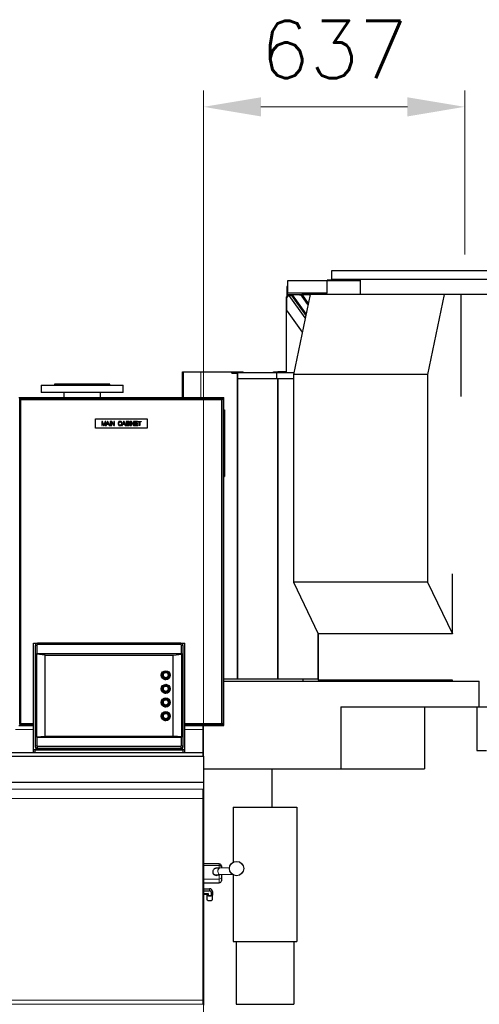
# Model space of a CAD drawing. Header units: inches. Extents: x 0 to 23760, y -13 to 16800.
# Tile 110 of 207: x 6462 to 7582, y 13023 to 15424. Entities that reach past the tile are written whole.
import ezdxf

# ---------------------------------------------------------------- set-up
doc = ezdxf.new("R2010")
doc.units = ezdxf.units.IN
doc.layers.add('254', color=7, linetype='Continuous', true_color=0xffffff)
doc.styles.add('latin_extended', font='simplex.shx')
doc.dimstyles.get("Standard").update_dxf_attribs({"dimtxt": 0.18, "dimasz": 0.18, "dimexe": 0.18, "dimexo": 0.0625, "dimgap": 0.09, "dimtad": 0, "dimtih": 1, "dimtoh": 1, "dimdec": 4, "dimzin": 0, "dimdsep": 46, "dimtxsty": 'Standard', "dimcen": 0.09, "dimadec": 0, "dimazin": 0, "dimtfac": 1, "dimtdec": 4, "dimtofl": 0, "dimtmove": 0, "dimatfit": 3, "dimfxl": 1, "dimtolj": 1, "dimtzin": 0, "dimarcsym": 0})

# ---------------------------------------------------------------- blocks, each defined once
blk = doc.blocks.new('_U0')
at = {"layer": '254', "color": 3, "linetype": 'Continuous', "lineweight": 13, "transparency": 16777216}
for p, q in [((4568.2, 12941.2), (4568.2, 13937.9)), ((5009, 12941.2), (4528.2, 12941.2)), ((4568.2, 12435.5), (4568.2, 12801.2)), ((7170, 12295.5), (4528.2, 12295.5))]:
    blk.add_line(p, q, dxfattribs=at)
at = {"layer": '254', "color": 3, "transparency": 16777216}
for points in [[(4591.6, 12801.2), (4544.9, 12801.2), (4568.2, 12941.2)], [(4544.9, 12435.5), (4591.6, 12435.5), (4568.2, 12295.5)]]:
    blk.add_solid(points, dxfattribs=at)
at = {"layer": 'Defpoints', "color": 0, "transparency": 16777216}
for p in [(4568.2, 12941.2), (5049, 12941.2), (7210, 12295.5)]:
    blk.add_point(p, dxfattribs=at)
at = {"layer": '254', "color": 2, "lineweight": 13, "transparency": 16777216, "insert": (4358.2, 13507.9), "char_height": 140, "attachment_point": 1, "rotation": 90, "style": 'latin_extended'}
blk.add_mtext('\\A1;\\C2;650', dxfattribs=at)
blk = doc.blocks.new('_U9')
at = {"layer": '254', "color": 3, "linetype": 'Continuous', "lineweight": 13, "transparency": 16777216}
for p, q in [((8898.1, 13463.5), (8898.1, 9736)), ((1778.4, 11727.5), (1778.4, 9736)), ((1918.4, 9776), (8758.1, 9776))]:
    blk.add_line(p, q, dxfattribs=at)
at = {"layer": '254', "color": 3, "transparency": 16777216}
for points in [[(1918.4, 9799.3), (1918.4, 9752.6), (1778.4, 9776)], [(8758.1, 9752.6), (8758.1, 9799.3), (8898.1, 9776)]]:
    blk.add_solid(points, dxfattribs=at)
at = {"layer": 'Defpoints', "color": 0, "transparency": 16777216}
for p in [(8898.1, 13503.5), (1778.4, 11767.5), (8898.1, 9776)]:
    blk.add_point(p, dxfattribs=at)
at = {"layer": '254', "color": 2, "lineweight": 13, "transparency": 16777216, "insert": (5104.9, 9986), "char_height": 140, "attachment_point": 1, "style": 'latin_extended'}
blk.add_mtext('\\A1;7120', dxfattribs=at)
blk = doc.blocks.new('_U14')
at = {"layer": '254', "color": 3, "linetype": 'Continuous', "lineweight": 13, "transparency": 16777216}
for p, q in [((6910, 12119), (6910, 15251.5)), ((7546.9, 14851.5), (7546.9, 15251.5)), ((7406.9, 15211.5), (7050, 15211.5))]:
    blk.add_line(p, q, dxfattribs=at)
at = {"layer": '254', "color": 3, "transparency": 16777216}
for points in [[(7050, 15234.8), (7050, 15188.1), (6910, 15211.5)], [(7406.9, 15188.1), (7406.9, 15234.8), (7546.9, 15211.5)]]:
    blk.add_solid(points, dxfattribs=at)
at = {"layer": 'Defpoints', "color": 0, "transparency": 16777216}
for p in [(6910, 15211.5), (7546.9, 14811.5), (6910, 12079)]:
    blk.add_point(p, dxfattribs=at)
at = {"layer": '254', "color": 2, "lineweight": 13, "transparency": 16777216, "insert": (7048.4, 15421.5), "char_height": 140, "attachment_point": 1, "style": 'latin_extended'}
blk.add_mtext('\\A1;637', dxfattribs=at)

msp = doc.modelspace()

# ---------------------------------------------------------------- linework, layer by layer
at = {"layer": '254', "color": 2, "linetype": 'Continuous', "lineweight": 25}
for p, q in [((7871.859, 14811.471), (7221.859, 14811.471)), ((7221.859, 14811.471), (7221.859, 14790.69)), ((7114.463, 14787.462), (7114.463, 14757.232)), ((7210.963, 14787.462), (7114.463, 14787.462)), ((7292.209, 14787.462), (7210.963, 14787.462)), ((7210.963, 14787.462), (7210.963, 14757.232)), ((7292.223, 14788.962), (7211.463, 14788.962)), ((7211.463, 14787.462), (7211.463, 14788.962)), ((7871.859, 14790.69), (7221.859, 14790.69)), ((7292.21, 14790.69), (7292.21, 14753.69)), ((7114.463, 14773.462), (7112.963, 14773.462)), ((7112.963, 14773.462), (7112.963, 14753.007)), ((7111.463, 14747.962), (7112.529, 14747.962)), ((7111.463, 14747.962), (7111.463, 14566.462)), ((7112.135, 14742.41), (7112.135, 14720.193)), ((7113.514, 14747.962), (7112.529, 14747.962)), ((7112.963, 14753.007), (7112.963, 14747.962)), ((7118.939, 14753.007), (7112.963, 14753.007)), ((7114.463, 14753.462), (7114.463, 14757.232)), ((7210.963, 14757.232), (7114.463, 14757.232)), ((7169.7, 14753.462), (7114.463, 14753.462)), ((7119.366, 14753.462), (7117.98, 14751.99)), ((7118.418, 14751.374), (7120.234, 14752.41)), ((7124.657, 14751.603), (7118.9, 14751.603)), ((7157.884, 14696.857), (7118.9, 14751.603)), ((7120.396, 14752.408), (7119.645, 14753.462)), ((7124.489, 14752.41), (7120.234, 14752.41)), ((7121.256, 14752.408), (7120.506, 14753.462)), ((7146.963, 14753.007), (7120.83, 14753.007)), ((7124.489, 14752.41), (7124.984, 14751.716)), ((7124.657, 14751.603), (7159.189, 14703.109)), ((7142.7, 14752.974), (7127.108, 14752.974)), ((7169.748, 14753.69), (7129.173, 14559.334)), ((7146.963, 14753.462), (7146.963, 14753.007)), ((7146.963, 14753.007), (7146.963, 14752.053)), ((7169.747, 14753.69), (7150.034, 14753.69)), ((7150.194, 14753.461), (7165.218, 14731.99)), ((7164.661, 14729.317), (7150.586, 14749.083)), ((7496.589, 14753.69), (7169.748, 14753.69)), ((7210.963, 14753.69), (7210.963, 14757.232)), ((7496.589, 14753.69), (7456.015, 14559.334)), ((7537.013, 14753.69), (7496.589, 14753.69)), ((7721.243, 14753.69), (7537.013, 14753.69)), ((7537.013, 14753.69), (7537.013, 14505.677)), ((7114.145, 14713.632), (7150.676, 14662.33)), ((6858.465, 14565.462), (6860.965, 14565.462)), ((6858.465, 14502.956), (6858.465, 14565.462)), ((6860.965, 14565.462), (6903.057, 14565.462)), ((6903.057, 14565.462), (6903.63, 14565.462)), ((6903.63, 14565.462), (6992.613, 14565.462)), ((6978.963, 14563.962), (7089.102, 14563.962)), ((6978.963, 14562.462), (6978.963, 14563.962)), ((6978.963, 14562.462), (6992.806, 14562.462)), ((6992.613, 14565.462), (7006.303, 14565.462)), ((6992.613, 14563.962), (6992.613, 14565.462)), ((6992.613, 13816.462), (6992.613, 14562.462)), ((6992.806, 14562.462), (6992.806, 14548.962)), ((6992.806, 14548.962), (7089.102, 14548.962)), ((6993.473, 13816.462), (6993.473, 14548.952)), ((7006.303, 14563.962), (7006.303, 14565.462)), ((7080.963, 14565.462), (7090.963, 14565.462)), ((7080.963, 14563.962), (7080.963, 14565.462)), ((7089.102, 14563.962), (7130.14, 14563.962)), ((7089.102, 14548.962), (7089.102, 14563.962)), ((7089.102, 14548.962), (7129.174, 14548.962)), ((7090.942, 13816.462), (7090.942, 14548.952)), ((7110.463, 14565.462), (7090.963, 14565.462)), ((7111.463, 14566.462), (7111.463, 14563.962)), ((7129.173, 14559.334), (7129.173, 14052.788)), ((7456.015, 14559.334), (7129.173, 14559.334)), ((7456.015, 14559.334), (7456.015, 14052.788)), ((6513.965, 14533.07), (6513.965, 14515.07)), ((6513.965, 14533.07), (6713.965, 14533.07)), ((6546.465, 14535.07), (6546.465, 14533.07)), ((6681.465, 14535.07), (6546.465, 14535.07)), ((6681.465, 14533.07), (6681.465, 14535.07)), ((6713.965, 14515.07), (6713.965, 14533.07)), ((6459.465, 14502.962), (6959.465, 14502.962)), ((6461.965, 13705.462), (6461.965, 14500.462)), ((6461.965, 14500.462), (6956.965, 14500.462)), ((6464.965, 14497.462), (6461.965, 14500.462)), ((6713.965, 14515.07), (6513.965, 14515.07)), ((6569.515, 14515.07), (6569.515, 14502.962)), ((6658.415, 14502.962), (6658.415, 14515.07)), ((6953.965, 14497.462), (6956.965, 14500.462)), ((6956.965, 14500.462), (6956.965, 13705.462)), ((6959.465, 13702.962), (6959.465, 14502.962)), ((6959.465, 14472.931), (6960.965, 14472.931)), ((6960.965, 14472.931), (6960.965, 14309.931)), ((6646.965, 14428.462), (6646.965, 14450.462)), ((6646.965, 14450.462), (6772.965, 14450.462)), ((6772.965, 14428.462), (6646.965, 14428.462)), ((6661.965, 14444.548), (6661.965, 14434.377)), ((6663.991, 14444.548), (6661.965, 14444.548)), ((6661.965, 14434.377), (6663.263, 14434.377)), ((6663.263, 14443.035), (6666.204, 14434.377)), ((6663.263, 14434.377), (6663.263, 14443.035)), ((6666.398, 14437.346), (6663.991, 14444.548)), ((6666.204, 14434.377), (6667.418, 14434.377)), ((6667.418, 14434.377), (6670.374, 14442.89)), ((6669.86, 14444.548), (6667.425, 14437.471)), ((6671.671, 14444.548), (6669.86, 14444.548)), ((6670.374, 14442.89), (6670.374, 14434.377)), ((6670.374, 14434.377), (6673.079, 14434.377)), ((6675.556, 14444.548), (6671.671, 14434.431)), ((6671.671, 14434.431), (6671.671, 14444.548)), ((6673.079, 14434.377), (6674.196, 14437.457)), ((6674.196, 14437.457), (6678.449, 14437.457)), ((6674.585, 14438.554), (6675.702, 14441.537)), ((6678.033, 14438.554), (6674.585, 14438.554)), ((6677.006, 14444.548), (6675.556, 14444.548)), ((6676.971, 14441.37), (6678.033, 14438.554)), ((6681.169, 14434.377), (6677.006, 14444.548)), ((6678.449, 14437.457), (6679.635, 14434.377)), ((6679.635, 14434.377), (6681.169, 14434.377)), ((6683.86, 14444.548), (6682.514, 14444.548)), ((6682.514, 14444.548), (6682.514, 14434.377)), ((6682.514, 14434.377), (6683.86, 14434.377)), ((6683.86, 14434.377), (6683.86, 14444.548)), ((6686.323, 14444.548), (6684.943, 14444.548)), ((6684.943, 14444.548), (6684.943, 14434.377)), ((6684.943, 14434.377), (6686.233, 14434.377)), ((6686.233, 14434.377), (6686.233, 14442.369)), ((6686.233, 14442.369), (6691.575, 14434.377)), ((6691.665, 14436.556), (6686.323, 14444.548)), ((6691.575, 14434.377), (6692.956, 14434.377)), ((6691.665, 14444.548), (6691.665, 14436.556)), ((6692.956, 14444.548), (6691.665, 14444.548)), ((6692.956, 14434.377), (6692.956, 14444.548)), ((6709.432, 14441.447), (6710.757, 14441.759)), ((6710.931, 14437.602), (6709.597, 14437.943)), ((6714.816, 14444.548), (6710.91, 14434.377)), ((6710.91, 14434.377), (6712.339, 14434.377)), ((6712.339, 14434.377), (6713.456, 14437.457)), ((6713.456, 14437.457), (6717.709, 14437.457)), ((6713.844, 14438.554), (6714.961, 14441.537)), ((6717.292, 14438.554), (6713.844, 14438.554)), ((6716.266, 14444.548), (6714.816, 14444.548)), ((6716.231, 14441.37), (6717.292, 14438.554)), ((6720.428, 14434.377), (6716.266, 14444.548)), ((6717.709, 14437.457), (6718.895, 14434.377)), ((6718.895, 14434.377), (6720.428, 14434.377)), ((6721.49, 14444.548), (6721.49, 14434.377)), ((6725.305, 14444.548), (6721.49, 14444.548)), ((6721.49, 14434.377), (6725.368, 14434.377)), ((6722.836, 14443.347), (6724.868, 14443.347)), ((6722.836, 14440.274), (6722.836, 14443.347)), ((6725.035, 14440.274), (6722.836, 14440.274)), ((6722.836, 14439.074), (6725.187, 14439.074)), ((6722.836, 14435.577), (6722.836, 14439.074)), ((6725.368, 14435.577), (6722.836, 14435.577)), ((6730.495, 14444.548), (6730.495, 14434.377)), ((6731.841, 14444.548), (6730.495, 14444.548)), ((6730.495, 14434.377), (6731.841, 14434.377)), ((6731.841, 14434.377), (6731.841, 14444.548)), ((6732.923, 14444.548), (6732.923, 14434.377)), ((6734.303, 14444.548), (6732.923, 14444.548)), ((6732.923, 14434.377), (6734.213, 14434.377)), ((6734.213, 14442.369), (6739.555, 14434.377)), ((6734.213, 14434.377), (6734.213, 14442.369)), ((6739.645, 14436.556), (6734.303, 14444.548)), ((6739.555, 14434.377), (6740.936, 14434.377)), ((6739.645, 14444.548), (6739.645, 14436.556)), ((6740.936, 14444.548), (6739.645, 14444.548)), ((6740.936, 14434.377), (6740.936, 14444.548)), ((6742.06, 14444.555), (6742.06, 14434.384)), ((6749.413, 14444.555), (6742.06, 14444.555)), ((6742.06, 14434.384), (6749.649, 14434.384)), ((6743.405, 14440.232), (6743.405, 14443.361)), ((6743.405, 14443.361), (6749.413, 14443.361)), ((6749.032, 14440.232), (6743.405, 14440.232)), ((6743.405, 14435.577), (6743.405, 14439.039)), ((6743.405, 14439.039), (6749.032, 14439.039)), ((6749.649, 14435.577), (6743.405, 14435.577)), ((6749.032, 14439.039), (6749.032, 14440.232)), ((6749.413, 14443.361), (6749.413, 14444.555)), ((6749.649, 14434.384), (6749.649, 14435.577)), ((6749.982, 14443.347), (6749.982, 14444.548)), ((6749.982, 14444.548), (6758.044, 14444.548)), ((6753.333, 14443.347), (6749.982, 14443.347)), ((6753.333, 14434.377), (6753.333, 14443.347)), ((6754.679, 14434.377), (6753.333, 14434.377)), ((6758.044, 14443.347), (6754.679, 14443.347)), ((6754.679, 14443.347), (6754.679, 14434.377)), ((6758.044, 14444.548), (6758.044, 14443.347)), ((6772.965, 14450.462), (6772.965, 14428.462)), ((6959.465, 14309.931), (6960.965, 14309.931)), ((7516.702, 13926.695), (7516.702, 14072.648)), ((7456.015, 14052.788), (7129.173, 14052.788)), ((7129.173, 14052.788), (7189.86, 13926.695)), ((7456.015, 14052.788), (7516.702, 13926.695)), ((7189.24, 13816.462), (7189.24, 13927.991)), ((7189.86, 13926.695), (7189.86, 13813.471)), ((7516.702, 13926.695), (7189.86, 13926.695)), ((6495.465, 13903.587), (6505.088, 13903.587)), ((6495.465, 13643.598), (6495.465, 13903.587)), ((6500.434, 13899.547), (6500.033, 13897.595)), ((6503.954, 13899.153), (6503.954, 13878.546)), ((6854.465, 13903.601), (6505.465, 13903.601)), ((6854.465, 13900.641), (6505.465, 13900.641)), ((6854.842, 13903.587), (6864.465, 13903.587)), ((6855.976, 13878.546), (6855.976, 13899.153)), ((6859.897, 13897.595), (6859.497, 13899.547)), ((6864.465, 13643.598), (6864.465, 13903.587)), ((6499.923, 13896.514), (6499.923, 13651.297)), ((6500.332, 13653.329), (6500.332, 13898.546)), ((6502.684, 13876.894), (6503.954, 13878.546)), ((6523.965, 13874.505), (6502.684, 13876.894)), ((6502.684, 13876.894), (6502.684, 13675.77)), ((6503.954, 13878.546), (6855.976, 13878.546)), ((6835.965, 13874.505), (6857.247, 13876.894)), ((6855.976, 13878.546), (6857.247, 13876.894)), ((6857.247, 13675.77), (6857.247, 13876.894)), ((6859.599, 13898.546), (6859.599, 13653.329)), ((6860.007, 13651.297), (6860.007, 13896.514)), ((6523.965, 13874.505), (6835.965, 13874.505)), ((6523.965, 13677.543), (6523.965, 13874.505)), ((6835.965, 13677.543), (6835.965, 13874.505)), ((6806.965, 13826.003), (6806.965, 13825.951)), ((6811.365, 13826.168), (6811.365, 13825.951)), ((6824.565, 13825.951), (6824.565, 13826.168)), ((6828.965, 13825.951), (6828.965, 13826.003)), ((6992.613, 13816.462), (6959.464, 13816.462)), ((6959.47, 13811.471), (7581.787, 13811.471)), ((6993.473, 13816.462), (6992.613, 13816.462)), ((7090.516, 13816.462), (6993.473, 13816.462)), ((7090.942, 13816.462), (7090.516, 13816.462)), ((7092.008, 13816.462), (7090.942, 13816.462)), ((7189.24, 13816.462), (7092.008, 13816.462)), ((7152.382, 13816.462), (7152.382, 13811.471)), ((7189.86, 13816.462), (7189.24, 13816.462)), ((7516.702, 13813.471), (7189.86, 13813.471)), ((7207.879, 13813.471), (7207.879, 13811.471)), ((7516.702, 13811.471), (7516.702, 13813.471)), ((7581.787, 13748.471), (7581.787, 13811.471)), ((6806.965, 13792.727), (6806.965, 13792.675)), ((6811.365, 13792.892), (6811.365, 13792.675)), ((6824.565, 13792.675), (6824.565, 13792.892)), ((6828.965, 13792.675), (6828.965, 13792.727)), ((6806.965, 13759.451), (6806.965, 13759.399)), ((6811.365, 13759.616), (6811.365, 13759.399)), ((6824.565, 13759.399), (6824.565, 13759.616)), ((6828.965, 13759.399), (6828.965, 13759.451)), ((7244.634, 13748.471), (7581.787, 13748.471)), ((7244.634, 13748.471), (7244.634, 13597.471)), ((7448.765, 13748.471), (7448.765, 13597.471)), ((7576.05, 13748.471), (7576.05, 13642.471)), ((7581.787, 13748.471), (7747.545, 13748.471)), ((6461.965, 13705.462), (6464.965, 13708.462)), ((6806.965, 13726.174), (6806.965, 13726.122)), ((6811.365, 13726.339), (6811.365, 13726.122)), ((6824.565, 13726.122), (6824.565, 13726.339)), ((6828.965, 13726.122), (6828.965, 13726.174)), ((6956.965, 13705.462), (6953.965, 13708.462)), ((6459.465, 13702.962), (6495.473, 13702.962)), ((6495.471, 13705.462), (6461.965, 13705.462)), ((6956.965, 13705.462), (6864.462, 13705.462)), ((6864.465, 13702.962), (6959.465, 13702.962)), ((6909.465, 13693.757), (6909.465, 13702.962)), ((6909.465, 13636.488), (6909.465, 13693.757)), ((6909.965, 13628.678), (6909.965, 13702.963)), ((6502.684, 13675.77), (6523.965, 13677.543)), ((6502.684, 13675.77), (6503.954, 13674.543)), ((6503.954, 13674.543), (6855.976, 13674.543)), ((6503.954, 13674.543), (6503.954, 13653.936)), ((6523.965, 13677.543), (6835.965, 13677.543)), ((6857.247, 13675.77), (6835.965, 13677.543)), ((6855.976, 13674.543), (6857.247, 13675.77)), ((6855.976, 13653.936), (6855.976, 13674.543)), ((6909.465, 13636.487), (6401.965, 13636.487)), ((6495.465, 13637.868), (6495.465, 13643.598)), ((6864.465, 13643.598), (6495.465, 13643.598)), ((6495.465, 13637.868), (6495.465, 13637.64)), ((6495.465, 13637.64), (6499.465, 13637.64)), ((6499.465, 13637.868), (6499.465, 13642.903)), ((6860.465, 13642.903), (6499.465, 13642.903)), ((6499.465, 13637.64), (6499.465, 13637.868)), ((6505.465, 13652.448), (6854.465, 13652.448)), ((6505.465, 13648.273), (6854.465, 13648.273)), ((6505.465, 13645.839), (6854.465, 13645.839)), ((6860.465, 13636.652), (6860.465, 13642.903)), ((6864.465, 13636.652), (6860.465, 13636.652)), ((6864.465, 13636.652), (6864.465, 13643.598)), ((6909.465, 13628.677), (6909.465, 13636.487)), ((7576.05, 13642.471), (7599.845, 13642.471)), ((6401.965, 13628.677), (6910.965, 13628.677)), ((6910.965, 13572.771), (6910.965, 13628.677)), ((6910.969, 13597.471), (7244.634, 13597.471)), ((7077.143, 13504.053), (7077.143, 13597.471)), ((7244.634, 13597.471), (7448.765, 13597.471)), ((6401.965, 13565.341), (6910.965, 13565.341)), ((6910.965, 13565.341), (6910.965, 13572.771)), ((6910.965, 13044.839), (6910.965, 13565.341)), ((6909.465, 13525.594), (6909.465, 13547.769)), ((6909.465, 13033.939), (6909.465, 13525.594)), ((6982.465, 13504.062), (7137.465, 13504.062)), ((6982.465, 13504.062), (6982.465, 13370.069)), ((7137.465, 13504.062), (7137.465, 13176.462)), ((6948.517, 13365.733), (6910.966, 13365.733)), ((6932.517, 13346.921), (6932.517, 13345.874)), ((6932.517, 13346.921), (6932.521, 13346.666)), ((6973.114, 13356.374), (6950.093, 13355.677)), ((6953.517, 13360.733), (6953.517, 13360.71)), ((6953.517, 13360.71), (6953.517, 13356.94)), ((6953.517, 13356.94), (6953.517, 13355.781)), ((6950.577, 13339.685), (6979.962, 13340.573)), ((6953.517, 13339.774), (6953.517, 13333.83)), ((6953.517, 13333.83), (6953.517, 13324.863)), ((6953.517, 13324.863), (6953.517, 13324.733)), ((6982.465, 13338.998), (6982.465, 13176.462)), ((6910.965, 13305.141), (6924.941, 13305.141)), ((6910.965, 13300.14), (6924.941, 13300.14)), ((6910.966, 13319.733), (6948.517, 13319.733)), ((6910.965, 13293.487), (6921.477, 13293.487)), ((6910.965, 13291.835), (6918.012, 13291.835)), ((6918.012, 13290.124), (6917.941, 13289.845)), ((6917.941, 13289.845), (6917.941, 13278.802)), ((6921.477, 13293.487), (6918.012, 13291.835)), ((6918.012, 13291.835), (6918.012, 13289.845)), ((6921.477, 13288.171), (6918.012, 13289.845)), ((6918.243, 13278.234), (6918.721, 13277.795)), ((6921.477, 13293.487), (6921.477, 13288.171)), ((6928.405, 13288.171), (6921.477, 13288.171)), ((6928.405, 13296.813), (6928.405, 13288.171)), ((6931.869, 13289.845), (6928.405, 13288.171)), ((6931.16, 13277.795), (6931.638, 13278.234)), ((6931.869, 13298.488), (6931.869, 13289.845)), ((6931.941, 13278.802), (6931.941, 13289.845)), ((6982.465, 13176.462), (7137.465, 13176.462)), ((6989.965, 13176.462), (6989.965, 13023.462)), ((7129.965, 13176.462), (7129.965, 13023.462)), ((6909.462, 13044.839), (6910.965, 13044.839)), ((6910.965, 13021.541), (6910.965, 13044.839)), ((6909.465, 13023.949), (6909.465, 13033.939)), ((6989.965, 13023.462), (7129.965, 13023.462))]:
    msp.add_line(p, q, dxfattribs=at)
at = {"layer": '254', "color": 110, "linetype": 'Continuous', "lineweight": 13}
for p, q in [((7112.529, 14747.962), (7112.529, 14745.469)), ((7118.418, 14751.374), (7157.737, 14696.157)), ((7159.967, 14706.829), (7127.108, 14752.974)), ((7112.529, 14717.13), (7112.529, 14563.962)), ((6860.965, 14502.956), (6860.965, 14565.462)), ((6903.057, 14502.956), (6903.057, 14565.462)), ((6903.63, 14502.956), (6903.63, 14565.462)), ((7090.516, 13816.462), (7090.516, 14548.952)), ((7090.963, 14563.962), (7090.963, 14565.462)), ((7092.008, 13816.462), (7092.008, 14548.952)), ((6464.965, 14497.462), (6464.965, 13708.462)), ((6953.965, 14497.462), (6464.965, 14497.462)), ((6953.965, 13708.462), (6953.965, 14497.462)), ((6503.954, 13899.153), (6500.332, 13898.546)), ((6505.465, 13900.641), (6505.465, 13903.601)), ((6854.465, 13900.641), (6854.465, 13903.601)), ((6855.976, 13899.153), (6859.599, 13898.546)), ((6500.332, 13898.546), (6499.923, 13896.514)), ((6859.599, 13898.546), (6860.007, 13896.514)), ((6464.965, 13708.462), (6495.467, 13708.462)), ((6864.463, 13708.462), (6953.965, 13708.462)), ((6495.472, 13693.757), (6451.97, 13693.757)), ((6909.465, 13693.757), (6864.464, 13693.757)), ((6495.465, 13637.868), (6499.465, 13637.868)), ((6500.332, 13653.329), (6499.923, 13651.297)), ((6503.954, 13653.936), (6500.332, 13653.329)), ((6505.465, 13652.448), (6505.465, 13648.273)), ((6505.465, 13648.273), (6505.465, 13645.839)), ((6854.465, 13652.448), (6854.465, 13648.273)), ((6854.465, 13648.273), (6854.465, 13645.839)), ((6855.976, 13653.936), (6859.599, 13653.329)), ((6859.599, 13653.329), (6860.007, 13651.297)), ((6909.465, 13547.769), (6401.965, 13547.769)), ((6909.465, 13525.594), (6401.965, 13525.594)), ((6948.517, 13365.704), (6910.966, 13365.704)), ((6948.517, 13361.934), (6910.966, 13361.934)), ((6948.517, 13365.733), (6948.517, 13365.704)), ((6948.517, 13361.934), (6948.517, 13365.704)), ((6948.517, 13355.813), (6948.517, 13361.934)), ((6948.517, 13328.866), (6910.966, 13328.866)), ((6948.517, 13328.866), (6948.517, 13339.497)), ((6948.517, 13319.899), (6948.517, 13328.866)), ((6948.517, 13319.899), (6910.966, 13319.899)), ((6924.941, 13305.141), (6924.941, 13300.14)), ((6948.517, 13319.899), (6948.517, 13319.733)), ((6931.869, 13298.488), (6928.405, 13296.813)), ((6909.465, 13033.939), (6401.965, 13033.939)), ((6909.465, 13023.949), (6401.965, 13023.949))]:
    msp.add_line(p, q, dxfattribs=at)
at = {"layer": '254', "color": 2, "linetype": 'Continuous', "lineweight": 25}
msp.add_circle((6990.517, 13354.532), 17.5, dxfattribs=at)
for centre, radius, start, end in [((7110.463, 14566.462), 1, 270, 0), ((6948.517, 13360.733), 5, 0, 90), ((6948.517, 13324.733), 5, 270, 0)]:
    msp.add_arc(centre, radius, start, end, dxfattribs=at)
for centre, major_axis, ratio, start_param, end_param in [((7120.327, 14742.41), (0, -10), 0.81915204, 3.43219669, 4.71238898), ((7118.064, 14751.066), (0.848, 0.533), 0.08179422, 0.12944681, 1.0893779), ((7127.396, 14752.033), (-3.059, 0.098), 0.30590282, 4.81650015, 5.97577963), ((7126.745, 14752.947), (2.12, 1.332), 0.08179422, 3.27103946, 3.68255631), ((7142.232, 14743.709), (-9.562, -2.928), 0.91930192, 3.43879031, 4.39080053), ((7120.327, 14720.193), (0, -10), 0.81915204, 4.71238898, 5.42797397), ((6505.465, 13898.546), (-5.133, 0), 0.98480775, 4.71238901, 6.2831853), ((6505.465, 13899.153), (-1.511, 0), 0.98480775, 4.71238901, 6.28318529), ((6854.465, 13898.546), (-5.133, 0), 0.98480775, 3.1415927, 4.71238897), ((6854.465, 13899.153), (-1.511, 0), 0.98480775, 3.14159269, 4.71238897), ((6505.465, 13896.514), (5.542, 0), 0.98480775, 2.94222424, 3.14159265), ((6854.465, 13896.514), (5.542, 0), 0.98480775, 0, 0.19936842), ((6817.965, 13825.951), (-7.85, 0), 0.98480775, 3.14159265, 6.28318531), ((6817.965, 13826.22), (-6.3, 0), 0.98480775, 1.55155407, 6.28318531), ((6817.965, 13825.951), (-11, 0), 0.98480775, 0, 1.57079633), ((6817.965, 13825.951), (-6.6, 0), 0.98480775, 0, 1.57079633), ((6817.965, 13825.951), (-6.6, 0), 0.98480775, 1.57079633, 3.14159265), ((6817.965, 13825.951), (-11, 0), 0.98480775, 1.57079633, 3.14159265), ((6817.965, 13792.675), (-11, 0), 0.98480775, 0, 1.57079633), ((6817.965, 13792.675), (-7.85, 0), 0.98480775, 3.14159265, 6.28318531), ((6817.965, 13792.675), (-6.6, 0), 0.98480775, 0, 1.57079633), ((6817.965, 13792.945), (-6.3, 0), 0.98480775, 1.55155407, 6.28318531), ((6817.965, 13792.675), (-11, 0), 0.98480775, 1.57079633, 3.14159265), ((6817.965, 13792.675), (-6.6, 0), 0.98480775, 1.57079633, 3.14159265), ((6817.965, 13759.399), (-11, 0), 0.98480775, 0, 1.57079633), ((6817.965, 13759.399), (-7.85, 0), 0.98480775, 3.14159265, 6.28318531), ((6817.965, 13759.399), (-6.6, 0), 0.98480775, 0, 1.57079633), ((6817.965, 13759.668), (-6.3, 0), 0.98480775, 1.55155407, 6.28318531), ((6817.965, 13759.399), (-11, 0), 0.98480775, 1.57079633, 3.14159265), ((6817.965, 13759.399), (-6.6, 0), 0.98480775, 1.57079633, 3.14159265), ((6817.965, 13726.122), (-7.85, 0), 0.98480775, 3.14159265, 6.28318531), ((6817.965, 13726.391), (-6.3, 0), 0.98480775, 1.55155407, 6.28318531), ((6817.965, 13726.122), (-11, 0), 0.98480775, 0, 1.57079633), ((6817.965, 13726.122), (-6.6, 0), 0.98480775, 0, 1.57079633), ((6817.965, 13726.122), (-11, 0), 0.98480775, 1.57079633, 3.14159265), ((6817.965, 13726.122), (-6.6, 0), 0.98480775, 1.57079633, 3.14159265), ((6505.465, 13651.297), (5.542, 0), 0.98480775, 3.14159265, 4.71238898), ((6505.465, 13653.329), (-5.133, 0), 0.98480775, 0, 1.57079632), ((6505.465, 13653.936), (-1.511, 0), 0.98480775, 0, 1.57079631), ((6854.465, 13653.936), (-1.511, 0), 0.98480775, 1.57079636, 3.14159264), ((6854.465, 13653.329), (-5.133, 0), 0.98480775, 1.57079635, 3.14159264), ((6854.465, 13651.297), (5.542, 0), 0.98480775, 4.71238898, 6.28318531), ((6940.517, 13345.874), (-8, 0), 0.99939083, 0, 2.18124705), ((6924.941, 13298.488), (6.928, 0), 0.96026611, 0, 1.57079633), ((6924.941, 13296.813), (-3.464, 0), 0.96026611, 3.14159265, 4.71238898), ((6924.941, 13289.845), (-7, 0), 0.279086, 0, 3.28492782), ((6924.941, 13278.802), (-7, 0), 0.279086, 0, 3.14159265), ((6924.941, 13278.322), (-6.5, 0), 0.279086, 0.29491701, 2.84667564)]:
    msp.add_ellipse(centre, major_axis=major_axis, ratio=ratio, start_param=start_param, end_param=end_param, dxfattribs=at)
for centre, major_axis in [((6817.965, 13826.003), (11, 0)), ((6817.965, 13826.212), (8.5, 0)), ((6817.965, 13826.212), (-7.85, 0)), ((6817.965, 13826.168), (-6.6, 0)), ((6817.965, 13792.727), (11, 0)), ((6817.965, 13792.936), (8.5, 0)), ((6817.965, 13792.936), (-7.85, 0)), ((6817.965, 13792.892), (-6.6, 0)), ((6817.965, 13759.451), (11, 0)), ((6817.965, 13759.659), (8.5, 0)), ((6817.965, 13759.659), (-7.85, 0)), ((6817.965, 13759.616), (-6.6, 0)), ((6817.965, 13726.174), (11, 0)), ((6817.965, 13726.383), (8.5, 0)), ((6817.965, 13726.383), (-7.85, 0)), ((6817.965, 13726.339), (-6.6, 0))]:
    msp.add_ellipse(centre, major_axis=major_axis, ratio=0.98480775, dxfattribs=at)
at = {"layer": '254', "color": 110, "linetype": 'Continuous', "lineweight": 13}
for centre, major_axis, ratio, start_param, end_param in [((6817.965, 13826.22), (-6.3, 0), 0.98480775, 0, 1.55155407), ((6817.965, 13792.945), (-6.3, 0), 0.98480775, 0, 1.55155407), ((6817.965, 13759.668), (-6.3, 0), 0.98480775, 0, 1.55155407), ((6817.965, 13726.391), (-6.3, 0), 0.98480775, 0, 1.55155407), ((6950.335, 13347.681), (-0.242, 7.996), 0.67234609, 0.00007073, 3.14156521), ((6948.517, 13360.71), (-5, 0), 0.99872671, 3.14159265, 4.71238898), ((6948.517, 13356.94), (5, 0), 0.99872671, 0, 1.57079633), ((6940.517, 13346.921), (-8, 0), 0.99939083, 0.0319068, 1.83488646), ((6948.517, 13333.83), (5, 0), 0.99277481, 4.71238898, 6.28318531), ((6948.517, 13324.863), (-5, 0), 0.99277481, 1.57079633, 3.14159265), ((6980.698, 13348.599), (-0.242, 7.996), 0.67234609, 2.07263831, 2.90869466)]:
    msp.add_ellipse(centre, major_axis=major_axis, ratio=ratio, start_param=start_param, end_param=end_param, dxfattribs=at)
at = {"layer": '254', "color": 2, "linetype": 'Continuous', "lineweight": 25}
for points in [[(6666.884, 14435.841), (6666.731, 14436.34), (6666.398, 14437.346)], [(6667.425, 14437.471), (6667.057, 14436.396), (6666.884, 14435.841)], [(6675.702, 14441.537), (6676.056, 14442.501), (6676.25, 14443.479)], [(6676.25, 14443.479), (6676.486, 14442.654), (6676.971, 14441.37)], [(6706.74, 14444.721), (6701.94, 14444.721), (6701.94, 14439.539)], [(6701.94, 14439.539), (6701.94, 14434.204), (6706.72, 14434.204)], [(6703.339, 14439.546), (6703.339, 14443.569), (6706.725, 14443.569)], [(6706.621, 14435.355), (6703.339, 14435.355), (6703.339, 14439.546)], [(6709.597, 14437.943), (6709.037, 14435.355), (6706.621, 14435.355)], [(6706.72, 14434.204), (6710.063, 14434.203), (6710.931, 14437.602)], [(6706.725, 14443.569), (6708.764, 14443.568), (6709.432, 14441.447)], [(6710.757, 14441.759), (6709.896, 14444.721), (6706.74, 14444.721)], [(6714.961, 14441.537), (6715.315, 14442.501), (6715.509, 14443.479)], [(6715.509, 14443.479), (6715.745, 14442.654), (6716.231, 14441.37)], [(6724.868, 14443.347), (6727.352, 14443.347), (6727.352, 14441.786)], [(6726.318, 14440.392), (6725.93, 14440.274), (6725.035, 14440.274)], [(6725.187, 14439.074), (6727.775, 14439.074), (6727.775, 14437.326)], [(6728.677, 14441.946), (6728.677, 14444.548), (6725.305, 14444.548)], [(6725.368, 14434.377), (6729.17, 14434.377), (6729.17, 14437.326)], [(6726.284, 14435.626), (6726.02, 14435.577), (6725.368, 14435.577)], [(6727.775, 14437.326), (6727.775, 14435.893), (6726.284, 14435.626)], [(6727.352, 14441.786), (6727.352, 14440.699), (6726.318, 14440.392)], [(6727.255, 14439.788), (6728.677, 14440.493), (6728.677, 14441.946)], [(6729.17, 14437.326), (6729.17, 14439.227), (6727.255, 14439.788)]]:
    msp.add_open_spline(points, degree=2, dxfattribs=at)
for points, knots in [([(6950.093, 13355.677), (6948.805, 13355.639), (6945.291, 13355.513), (6941.793, 13355.287), (6939.834, 13355.058), (6938.23, 13354.689), (6936.56, 13353.988), (6934.792, 13352.701), (6933.231, 13350.605), (6932.589, 13348.495), (6932.517, 13347.234), (6932.517, 13346.921)], [0, 0, 0, 0, 0.15334127, 0.45497737, 0.6115452, 0.68387833, 0.73807021, 0.80612064, 0.88560801, 0.97197117, 1, 1, 1, 1]), ([(6942.456, 13339.241), (6942.457, 13339.241), (6942.557, 13339.258), (6943.446, 13339.357), (6946.028, 13339.524), (6948.882, 13339.632), (6950.577, 13339.685)], [0, 0, 0, 0, 0.06492004, 0.26915787, 0.63010175, 1, 1, 1, 1])]:
    msp.add_open_spline(points, degree=3, knots=knots, dxfattribs=at)

# ---------------------------------------------------------------- dimensions: what is measured, and where the dimension line sits
at = {"layer": '254', "color": 2, "linetype": 'Continuous', "lineweight": 13}
for base, p1, p2, picture, middle in [((6909.965, 15211.471), (7546.859, 14811.471), (6909.965, 12078.951), '_U14', (7228.412, 15211.471)), ((8898.056, 9775.962), (1778.383, 11767.462), (8898.056, 13503.462), '_U9', (5338.22, 9775.962))]:
    dim = msp.add_linear_dim(base=base, p1=p1, p2=p2, dimstyle='Standard', override={"dimscale": 40, "dimtxt": 3.5, "dimasz": 3.5, "dimexe": 1, "dimexo": 1, "dimgap": 1.75, "dimtad": 1, "dimtih": 1, "dimtoh": 0, "dimdec": 0, "dimlfac": 1, "dimzin": 8, "dimdsep": 46, "dimlunit": 2, "dimtxsty": 'latin_extended', "dimsah": 1, "dimse1": 0, "dimse2": 0, "dimsd1": 0, "dimsd2": 0, "dimclrd": 3, "dimclre": 3, "dimclrt": 2, "dimtol": 0, "dimtm": -0.1, "dimtfac": 0.714286, "dimtdec": 3, "dimtofl": 1, "dimtmove": 0, "dimtzin": 8, "dimlwd": 13, "dimlwe": 13}, dxfattribs=at)
    dim.commit()
    dim.dimension.update_dxf_attribs({"geometry": picture, "text_midpoint": middle, "dimtype": 160})
dim = msp.add_linear_dim(base=(4568.243, 12941.212), p1=(7209.965, 12295.462), p2=(5048.965, 12941.212), angle=90, text='\\C2;650', dimstyle='Standard', override={"dimscale": 40, "dimtxt": 3.5, "dimasz": 3.5, "dimexe": 1, "dimexo": 1, "dimgap": 1.75, "dimtad": 1, "dimtih": 0, "dimtoh": 0, "dimdec": 2, "dimlfac": 0.025, "dimzin": 8, "dimdsep": 46, "dimlunit": 2, "dimpost": '', "dimtxsty": 'latin_extended', "dimsah": 1, "dimse1": 0, "dimse2": 0, "dimsd1": 0, "dimsd2": 0, "dimclrd": 3, "dimclre": 3, "dimclrt": 2, "dimtol": 0, "dimtm": -0.1, "dimtfac": 0.714286, "dimtdec": 3, "dimtofl": 1, "dimtmove": 0, "dimtzin": 8, "dimlwd": 13, "dimlwe": 13}, dxfattribs=at)
dim.commit()
dim.dimension.update_dxf_attribs({"geometry": '_U0', "text_midpoint": (4568.243, 13687.879), "dimtype": 160})

doc.saveas('drawing.dxf')
